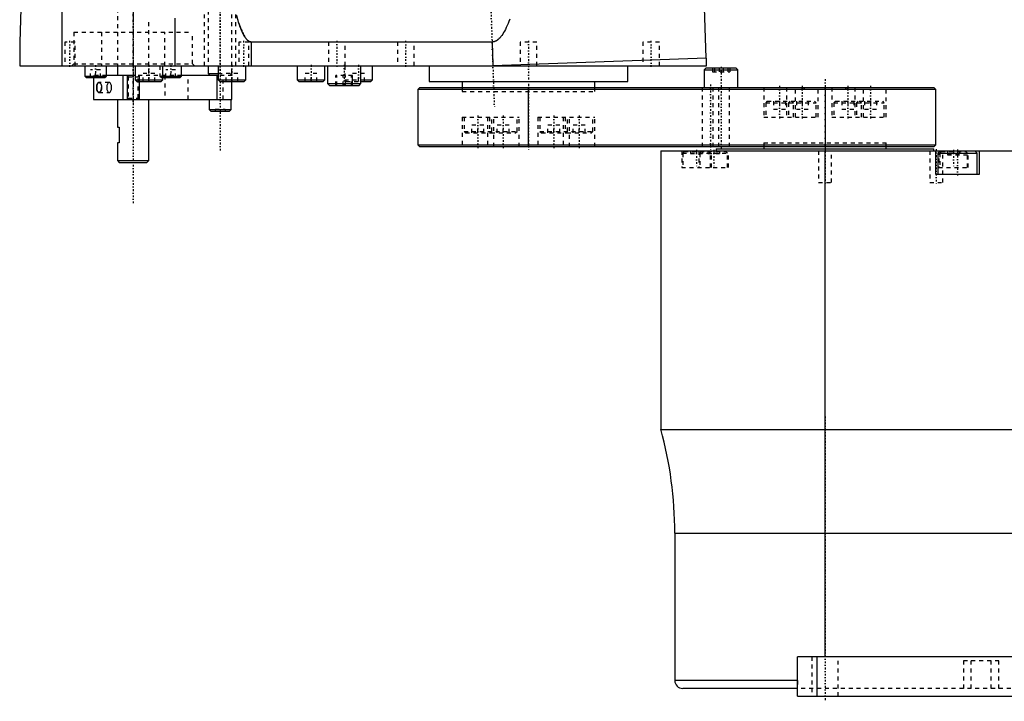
# Model space of a CAD drawing. Extents: x -204 to 209, y -3 to 513.
# Tile 1 of 3: x -204 to 45, y -3 to 169. Entities that reach past the tile are written whole.
import ezdxf

# ---------------------------------------------------------------- set-up
doc = ezdxf.new("R2010")
doc.units = 0
doc.linetypes.add('CENTER', pattern=[1.5, 0.45, -0.5, 0.05, -0.5])
doc.linetypes.add('DASHED', pattern=[2, 1, -1])
for name, color, linetype in [('AM_0', 7, 'CONTINUOUS'), ('AM_10', 7, 'CONTINUOUS'), ('AM_3', 7, 'DASHED'), ('AM_7', 7, 'CENTER')]:
    doc.layers.add(name, color=color, linetype=linetype)

msp = doc.modelspace()

# ---------------------------------------------------------------- linework, layer by layer
at = {"layer": 'AM_0', "color": 7, "linetype": 'CONTINUOUS'}
for p, q in [((-196.9, 358.3), (-203.7, 163.5)), ((-192.98, 157.5), (-192.98, 358.3)), ((-30.03, 159.38), (-36.28, 338.3)), ((-164.38, 157.5), (-164.38, 169.5)), ((-203.7, 163.5), (-203.7, 157.5)), ((-145.1, 157.5), (-145.1, 163.5)), ((-84.21, 163.5), (-145.1, 163.5)), ((-84.21, 163.5), (-84, 157.5)), ((-203.7, 157.5), (-30, 157.5)), ((-187.25, 157.5), (-187.25, 154.9)), ((-181.75, 154.9), (-181.75, 157.5)), ((-179, 157.5), (-179, 155)), ((-174.5, 157.5), (-174.5, 153.9)), ((-167.5, 153.9), (-167.5, 157.5)), ((-162.75, 154.9), (-162.75, 157.5)), ((-156, 157.5), (-156, 155.5)), ((-153.5, 157.5), (-153.5, 153.9)), ((-146.5, 153.9), (-146.5, 157.5)), ((-133.5, 157.5), (-133.5, 153.9)), ((-126.5, 153.9), (-126.5, 157.5)), ((-125.87, 157.5), (-125.87, 153)), ((-117.37, 153), (-117.37, 157.5)), ((-114.5, 153.9), (-114.5, 157.5)), ((-100.1, 157.5), (-100.1, 153.5)), ((-30, 159.39), (-84, 157.5)), ((-49.9, 153.5), (-49.9, 157.5)), ((-30.03, 157), (-30.53, 156.5)), ((-30.03, 157), (-22.53, 157)), ((-30, 157.5), (-30, 159.39)), ((-22.03, 156.5), (-22.53, 157)), ((-187.25, 154.9), (-186.85, 154.5)), ((-187.25, 154.9), (-181.75, 154.9)), ((-186.85, 154.5), (-182.15, 154.5)), ((-185, 154.5), (-185, 149)), ((-182.15, 154.5), (-181.75, 154.9)), ((-174.5, 155), (-181.76, 155)), ((-177.53, 149), (-177.53, 155)), ((-167.5, 154.9), (-162.75, 154.9)), ((-167.5, 154.5), (-163.15, 154.5)), ((-163.15, 154.5), (-162.75, 154.9)), ((-153.5, 155), (-162.75, 155)), ((-156, 155.5), (-155.5, 155)), ((-156, 155.5), (-153.5, 155.5)), ((-153.76, 149), (-153.76, 155)), ((-30.53, 156.5), (-30.53, 152)), ((-30.53, 156.5), (-22.03, 156.5)), ((-22.03, 152), (-22.03, 156.5)), ((-174.5, 153.9), (-174.1, 153.5)), ((-174.5, 153.9), (-167.5, 153.9)), ((-174.1, 153.5), (-167.9, 153.5)), ((-167.9, 153.5), (-167.5, 153.9)), ((-153.5, 153.9), (-153.1, 153.5)), ((-153.5, 153.9), (-146.5, 153.9)), ((-153.1, 153.5), (-146.9, 153.5)), ((-150, 149), (-150, 153.5)), ((-146.9, 153.5), (-146.5, 153.9)), ((-133.5, 153.9), (-133.1, 153.5)), ((-133.5, 153.9), (-126.5, 153.9)), ((-133.1, 153.5), (-126.9, 153.5)), ((-126.9, 153.5), (-126.5, 153.9)), ((-125.87, 153), (-125.37, 152.5)), ((-125.87, 153), (-117.37, 153)), ((-125.37, 152.5), (-117.87, 152.5)), ((-117.87, 152.5), (-117.37, 153)), ((-117.37, 153.9), (-114.5, 153.9)), ((-117.37, 153.5), (-114.9, 153.5)), ((-114.9, 153.5), (-114.5, 153.9)), ((-102.5, 152), (-103, 151.5)), ((-102.5, 152), (27.5, 152)), ((-100.1, 153.5), (-49.9, 153.5)), ((-91.75, 153.5), (-91.75, 152)), ((-75, 137), (-75, 152)), ((-58.25, 152), (-58.25, 153.5)), ((0, 152), (0, 137)), ((28, 151.5), (27.5, 152)), ((-103, 151.5), (-103, 137.5)), ((28, 151.5), (-103, 151.5)), ((28, 137.5), (28, 151.5)), ((-185, 149), (-150, 149)), ((-179, 149), (-179, 142)), ((-171, 133.5), (-171, 149)), ((-155.75, 149), (-155.75, 146.4)), ((-150.25, 146.4), (-150.25, 149)), ((-155.75, 146.4), (-155.35, 146)), ((-155.75, 146.4), (-150.25, 146.4)), ((-155.35, 146), (-150.65, 146)), ((-150.65, 146), (-150.25, 146.4)), ((-179, 142), (-178.5, 142)), ((-178.5, 142), (-178.5, 138)), ((-179, 138), (-179, 133.5)), ((-178.5, 138), (-179, 138)), ((-103, 137.5), (-102.5, 137)), ((-103, 137.5), (28, 137.5)), ((27.5, 137), (-102.5, 137)), ((-15.5, 137), (-15.5, 136.5)), ((15.5, 136.5), (15.5, 137)), ((27.5, 137), (28, 137.5)), ((-41.5, 136), (-41.5, 65.52)), ((-41.5, 136), (175, 136)), ((-27.5, 136.5), (-27.5, 136)), ((-27.5, 136.5), (27.5, 136.5)), ((0, 8), (0, 136)), ((27.5, 136), (27.5, 136.5)), ((28, 130), (28, 136)), ((29.1, 136), (28.5, 135.4)), ((28.5, 135.4), (28.5, 130)), ((28.5, 135.4), (38.5, 135.4)), ((38.5, 135.4), (37.9, 136)), ((38.5, 130), (38.5, 135.4)), ((39, 136), (39, 130)), ((-179, 133.5), (-178.5, 133)), ((-179, 133.5), (-171, 133.5)), ((-178.5, 133), (-171.5, 133)), ((-171.5, 133), (-171, 133.5)), ((39, 130), (28, 130)), ((-41.5, 65.52), (126.95, 65.52)), ((-38, 39.3), (-38, 2)), ((-38, 39.3), (126.95, 39.3)), ((-7, -2), (-7, 8)), ((157.3, 8), (-7, 8)), ((-2, -2), (-2, 8)), ((-7, 2), (-38, 2)), ((-7, 0), (-36, 0)), ((-7, -2), (131, -2))]:
    msp.add_line(p, q, dxfattribs=at)
for points in [[(-145.1, 163.5, 0), (-145.11, 163.5, 0), (-145.13, 163.5, 0), (-145.15, 163.5, 0), (-145.16, 163.5, 0), (-145.17, 163.5, 0), (-145.19, 163.5, 0), (-145.2, 163.51, 0), (-145.22, 163.51, 0), (-145.24, 163.51, 0), (-145.26, 163.51, 0), (-145.27, 163.51, 0), (-145.28, 163.52, 0), (-145.3, 163.52, 0), (-145.32, 163.52, 0), (-145.34, 163.53, 0), (-145.36, 163.53, 0), (-145.38, 163.54, 0), (-145.39, 163.54, 0), (-145.4, 163.54, 0), (-145.41, 163.55, 0), (-145.43, 163.55, 0), (-145.44, 163.56, 0), (-145.45, 163.56, 0), (-145.47, 163.57, 0), (-145.49, 163.57, 0), (-145.5, 163.58, 0), (-145.51, 163.58, 0), (-145.53, 163.59, 0), (-145.55, 163.6, 0), (-145.57, 163.6, 0), (-145.59, 163.61, 0), (-145.6, 163.62, 0), (-145.61, 163.63, 0), (-145.62, 163.63, 0), (-145.64, 163.64, 0), (-145.66, 163.65, 0), (-145.68, 163.66, 0), (-145.7, 163.67, 0), (-145.72, 163.68, 0), (-145.73, 163.69, 0), (-145.74, 163.69, 0), (-145.76, 163.71, 0), (-145.78, 163.72, 0), (-145.8, 163.73, 0), (-145.81, 163.74, 0), (-145.83, 163.76, 0), (-145.84, 163.76, 0), (-145.85, 163.77, 0), (-145.87, 163.78, 0), (-145.89, 163.8, 0), (-145.96, 163.85, 0), (-146.07, 163.95, 0), (-146.13, 164.01, 0), (-146.19, 164.06, 0), (-146.3, 164.19, 0), (-146.41, 164.32, 0), (-146.53, 164.47, 0), (-146.64, 164.64, 0), (-146.76, 164.81, 0), (-146.81, 164.9, 0), (-146.87, 165, 0), (-146.98, 165.2, 0), (-147.1, 165.41, 0), (-147.16, 165.52, 0), (-147.21, 165.63, 0), (-147.33, 165.87, 0), (-147.44, 166.12, 0), (-147.5, 166.25, 0), (-147.55, 166.38, 0), (-147.67, 166.66, 0), (-147.78, 166.94, 0), (-147.9, 167.24, 0), (-148.01, 167.55, 0), (-148.12, 167.88, 0), (-148.18, 168.04, 0), (-148.24, 168.21, 0), (-148.35, 168.56, 0), (-148.47, 168.92, 0), (-148.86, 170.28, 0)], [(-79.73, 169.31, 0), (-79.95, 168.73, 0), (-80.06, 168.45, 0), (-80.17, 168.18, 0), (-80.4, 167.66, 0), (-80.62, 167.17, 0), (-80.73, 166.94, 0), (-80.84, 166.71, 0), (-81.07, 166.28, 0), (-81.29, 165.89, 0), (-81.52, 165.52, 0), (-81.75, 165.18, 0), (-81.98, 164.88, 0), (-82.09, 164.74, 0), (-82.21, 164.6, 0), (-82.44, 164.36, 0), (-82.57, 164.23, 0), (-82.61, 164.2, 0), (-82.65, 164.16, 0), (-82.67, 164.15, 0), (-82.69, 164.13, 0), (-82.73, 164.1, 0), (-82.77, 164.07, 0), (-82.81, 164.03, 0), (-82.85, 164.01, 0), (-82.89, 163.98, 0), (-82.9, 163.96, 0), (-82.92, 163.95, 0), (-82.96, 163.92, 0), (-83, 163.89, 0), (-83.04, 163.87, 0), (-83.08, 163.84, 0), (-83.12, 163.82, 0), (-83.14, 163.81, 0), (-83.16, 163.8, 0), (-83.2, 163.78, 0), (-83.24, 163.75, 0), (-83.28, 163.73, 0), (-83.32, 163.71, 0), (-83.36, 163.7, 0), (-83.38, 163.69, 0), (-83.4, 163.68, 0), (-83.43, 163.66, 0), (-83.47, 163.65, 0), (-83.49, 163.64, 0), (-83.51, 163.63, 0), (-83.55, 163.62, 0), (-83.59, 163.6, 0), (-83.61, 163.6, 0), (-83.63, 163.59, 0), (-83.67, 163.58, 0), (-83.71, 163.57, 0), (-83.75, 163.56, 0), (-83.79, 163.55, 0), (-83.83, 163.54, 0), (-83.85, 163.53, 0), (-83.87, 163.53, 0), (-83.91, 163.52, 0), (-83.95, 163.52, 0), (-83.99, 163.51, 0), (-84.03, 163.51, 0), (-84.07, 163.51, 0), (-84.09, 163.5, 0), (-84.11, 163.5, 0), (-84.15, 163.5, 0), (-84.19, 163.5, 0), (-84.21, 163.5, 0)], [(-183.66, 150.75, 0), (-183.67, 150.75, 0), (-183.69, 150.75, 0), (-183.7, 150.75, 0), (-183.71, 150.75, 0), (-183.72, 150.76, 0), (-183.74, 150.76, 0), (-183.76, 150.77, 0), (-183.77, 150.77, 0), (-183.79, 150.78, 0), (-183.81, 150.79, 0), (-183.82, 150.79, 0), (-183.82, 150.8, 0), (-183.84, 150.81, 0), (-183.86, 150.82, 0), (-183.87, 150.83, 0), (-183.89, 150.85, 0), (-183.91, 150.86, 0), (-183.91, 150.87, 0), (-183.92, 150.88, 0), (-183.94, 150.89, 0), (-183.95, 150.91, 0), (-183.96, 150.92, 0), (-183.96, 150.93, 0), (-183.98, 150.95, 0), (-183.99, 150.97, 0), (-184, 150.98, 0), (-184, 150.99, 0), (-184.02, 151.01, 0), (-184.03, 151.03, 0), (-184.04, 151.06, 0), (-184.05, 151.08, 0), (-184.06, 151.1, 0), (-184.07, 151.12, 0), (-184.07, 151.13, 0), (-184.08, 151.15, 0), (-184.09, 151.18, 0), (-184.1, 151.21, 0), (-184.11, 151.24, 0), (-184.12, 151.27, 0), (-184.13, 151.28, 0), (-184.13, 151.29, 0), (-184.14, 151.33, 0), (-184.15, 151.36, 0), (-184.15, 151.39, 0), (-184.16, 151.42, 0), (-184.17, 151.45, 0), (-184.17, 151.47, 0), (-184.17, 151.49, 0), (-184.18, 151.52, 0), (-184.19, 151.56, 0), (-184.19, 151.59, 0), (-184.19, 151.63, 0), (-184.2, 151.66, 0), (-184.2, 151.68, 0), (-184.2, 151.7, 0), (-184.21, 151.73, 0), (-184.21, 151.77, 0), (-184.21, 151.8, 0), (-184.21, 151.84, 0), (-184.21, 151.88, 0), (-184.22, 151.89, 0), (-184.22, 151.91, 0), (-184.22, 151.95, 0), (-184.22, 151.98, 0), (-184.22, 152, 0), (-184.22, 152.02, 0), (-184.22, 152.05, 0), (-184.22, 152.09, 0), (-184.22, 152.11, 0), (-184.21, 152.12, 0), (-184.21, 152.16, 0), (-184.21, 152.2, 0), (-184.21, 152.23, 0), (-184.21, 152.27, 0), (-184.2, 152.3, 0), (-184.2, 152.32, 0), (-184.2, 152.34, 0), (-184.19, 152.37, 0), (-184.19, 152.41, 0), (-184.19, 152.44, 0), (-184.18, 152.48, 0), (-184.17, 152.51, 0), (-184.17, 152.53, 0), (-184.17, 152.55, 0), (-184.16, 152.58, 0), (-184.15, 152.61, 0), (-184.15, 152.64, 0), (-184.14, 152.67, 0), (-184.13, 152.71, 0), (-184.13, 152.72, 0), (-184.12, 152.73, 0), (-184.11, 152.76, 0), (-184.1, 152.79, 0), (-184.09, 152.82, 0), (-184.08, 152.85, 0), (-184.07, 152.87, 0), (-184.07, 152.88, 0), (-184.06, 152.9, 0), (-184.05, 152.92, 0), (-184.04, 152.94, 0), (-184.03, 152.97, 0), (-184.02, 152.99, 0), (-184, 153.01, 0), (-184, 153.02, 0), (-183.99, 153.03, 0), (-183.98, 153.05, 0), (-183.96, 153.07, 0), (-183.96, 153.08, 0), (-183.95, 153.09, 0), (-183.94, 153.11, 0), (-183.92, 153.12, 0), (-183.91, 153.13, 0), (-183.91, 153.14, 0), (-183.89, 153.15, 0), (-183.87, 153.17, 0), (-183.86, 153.18, 0), (-183.84, 153.19, 0), (-183.82, 153.2, 0), (-183.82, 153.21, 0), (-183.81, 153.21, 0), (-183.79, 153.22, 0), (-183.77, 153.23, 0), (-183.76, 153.23, 0), (-183.74, 153.24, 0), (-183.72, 153.24, 0), (-183.71, 153.25, 0), (-183.7, 153.25, 0), (-183.69, 153.25, 0), (-183.67, 153.25, 0), (-183.66, 153.25, 0)], [(-183.66, 153.25, 0), (-183.66, 153.25, 0), (-183.65, 153.25, 0), (-183.64, 153.25, 0), (-183.63, 153.25, 0), (-183.63, 153.25, 0), (-183.62, 153.25, 0), (-183.61, 153.25, 0), (-183.6, 153.24, 0), (-183.59, 153.24, 0), (-183.58, 153.24, 0), (-183.58, 153.24, 0), (-183.57, 153.24, 0), (-183.57, 153.24, 0), (-183.56, 153.23, 0), (-183.55, 153.23, 0), (-183.54, 153.23, 0), (-183.53, 153.22, 0), (-183.52, 153.22, 0), (-183.52, 153.22, 0), (-183.51, 153.21, 0), (-183.5, 153.21, 0), (-183.5, 153.21, 0), (-183.49, 153.21, 0), (-183.48, 153.2, 0), (-183.47, 153.2, 0), (-183.47, 153.19, 0), (-183.46, 153.19, 0), (-183.45, 153.18, 0), (-183.44, 153.18, 0), (-183.43, 153.17, 0), (-183.42, 153.17, 0), (-183.42, 153.16, 0), (-183.41, 153.15, 0), (-183.41, 153.15, 0), (-183.4, 153.14, 0), (-183.39, 153.14, 0), (-183.38, 153.13, 0), (-183.37, 153.12, 0), (-183.36, 153.11, 0), (-183.36, 153.11, 0), (-183.35, 153.1, 0), (-183.34, 153.09, 0), (-183.33, 153.09, 0), (-183.32, 153.08, 0), (-183.32, 153.07, 0), (-183.31, 153.06, 0), (-183.3, 153.05, 0), (-183.3, 153.05, 0), (-183.29, 153.04, 0), (-183.28, 153.03, 0), (-183.27, 153.02, 0), (-183.27, 153.01, 0), (-183.26, 152.99, 0), (-183.25, 152.99, 0), (-183.25, 152.98, 0), (-183.24, 152.97, 0), (-183.23, 152.96, 0), (-183.23, 152.95, 0), (-183.22, 152.94, 0), (-183.21, 152.93, 0), (-183.21, 152.92, 0), (-183.2, 152.91, 0), (-183.2, 152.9, 0), (-183.19, 152.89, 0), (-183.18, 152.88, 0), (-183.18, 152.88, 0), (-183.17, 152.87, 0), (-183.17, 152.85, 0), (-183.16, 152.85, 0), (-183.16, 152.84, 0), (-183.15, 152.83, 0), (-183.15, 152.81, 0), (-183.14, 152.8, 0), (-183.13, 152.79, 0), (-183.13, 152.77, 0), (-183.12, 152.76, 0), (-183.12, 152.76, 0), (-183.11, 152.74, 0), (-183.11, 152.73, 0), (-183.1, 152.71, 0), (-183.09, 152.7, 0), (-183.09, 152.68, 0), (-183.09, 152.67, 0), (-183.08, 152.67, 0), (-183.08, 152.65, 0), (-183.07, 152.64, 0), (-183.07, 152.62, 0), (-183.06, 152.6, 0), (-183.06, 152.59, 0), (-183.05, 152.58, 0), (-183.05, 152.57, 0), (-183.05, 152.55, 0), (-183.04, 152.54, 0), (-183.04, 152.52, 0), (-183.03, 152.5, 0), (-183.03, 152.49, 0), (-183.02, 152.48, 0), (-183.02, 152.47, 0), (-183.02, 152.45, 0), (-183.01, 152.44, 0), (-183.01, 152.42, 0), (-183.01, 152.4, 0), (-183, 152.38, 0), (-183, 152.37, 0), (-183, 152.37, 0), (-183, 152.35, 0), (-182.99, 152.33, 0), (-182.99, 152.32, 0), (-182.99, 152.31, 0), (-182.99, 152.29, 0), (-182.99, 152.28, 0), (-182.98, 152.27, 0), (-182.98, 152.26, 0), (-182.98, 152.24, 0), (-182.98, 152.22, 0), (-182.98, 152.2, 0), (-182.98, 152.19, 0), (-182.97, 152.17, 0), (-182.97, 152.16, 0), (-182.97, 152.15, 0), (-182.97, 152.13, 0), (-182.97, 152.11, 0), (-182.97, 152.1, 0), (-182.97, 152.08, 0), (-182.97, 152.06, 0), (-182.97, 152.05, 0), (-182.97, 152.04, 0), (-182.97, 152.03, 0), (-182.97, 152.01, 0), (-182.97, 152, 0)], [(-182.97, 152, 0), (-182.97, 151.99, 0), (-182.97, 151.97, 0), (-182.97, 151.96, 0), (-182.97, 151.95, 0), (-182.97, 151.94, 0), (-182.97, 151.92, 0), (-182.97, 151.9, 0), (-182.97, 151.89, 0), (-182.97, 151.87, 0), (-182.97, 151.85, 0), (-182.97, 151.84, 0), (-182.97, 151.83, 0), (-182.98, 151.81, 0), (-182.98, 151.8, 0), (-182.98, 151.78, 0), (-182.98, 151.76, 0), (-182.98, 151.74, 0), (-182.98, 151.73, 0), (-182.99, 151.72, 0), (-182.99, 151.71, 0), (-182.99, 151.69, 0), (-182.99, 151.68, 0), (-182.99, 151.67, 0), (-183, 151.65, 0), (-183, 151.63, 0), (-183, 151.63, 0), (-183, 151.62, 0), (-183.01, 151.6, 0), (-183.01, 151.58, 0), (-183.01, 151.56, 0), (-183.02, 151.55, 0), (-183.02, 151.53, 0), (-183.02, 151.52, 0), (-183.03, 151.51, 0), (-183.03, 151.5, 0), (-183.04, 151.48, 0), (-183.04, 151.46, 0), (-183.05, 151.45, 0), (-183.05, 151.43, 0), (-183.05, 151.42, 0), (-183.06, 151.41, 0), (-183.06, 151.4, 0), (-183.07, 151.38, 0), (-183.07, 151.36, 0), (-183.08, 151.35, 0), (-183.08, 151.33, 0), (-183.09, 151.33, 0), (-183.09, 151.32, 0), (-183.09, 151.3, 0), (-183.1, 151.29, 0), (-183.11, 151.27, 0), (-183.11, 151.26, 0), (-183.12, 151.24, 0), (-183.12, 151.24, 0), (-183.13, 151.23, 0), (-183.13, 151.21, 0), (-183.14, 151.2, 0), (-183.15, 151.19, 0), (-183.15, 151.17, 0), (-183.16, 151.16, 0), (-183.16, 151.15, 0), (-183.17, 151.15, 0), (-183.17, 151.13, 0), (-183.18, 151.12, 0), (-183.18, 151.12, 0), (-183.19, 151.11, 0), (-183.2, 151.1, 0), (-183.2, 151.09, 0), (-183.21, 151.08, 0), (-183.21, 151.07, 0), (-183.22, 151.06, 0), (-183.23, 151.05, 0), (-183.23, 151.04, 0), (-183.24, 151.03, 0), (-183.25, 151.02, 0), (-183.25, 151.01, 0), (-183.26, 151.01, 0), (-183.27, 150.99, 0), (-183.27, 150.98, 0), (-183.28, 150.97, 0), (-183.29, 150.96, 0), (-183.3, 150.95, 0), (-183.3, 150.95, 0), (-183.31, 150.94, 0), (-183.32, 150.93, 0), (-183.32, 150.92, 0), (-183.33, 150.91, 0), (-183.34, 150.91, 0), (-183.35, 150.9, 0), (-183.36, 150.89, 0), (-183.36, 150.89, 0), (-183.37, 150.88, 0), (-183.38, 150.87, 0), (-183.39, 150.86, 0), (-183.4, 150.86, 0), (-183.41, 150.85, 0), (-183.41, 150.85, 0), (-183.42, 150.84, 0), (-183.42, 150.83, 0), (-183.43, 150.83, 0), (-183.44, 150.82, 0), (-183.45, 150.82, 0), (-183.46, 150.81, 0), (-183.47, 150.81, 0), (-183.47, 150.8, 0), (-183.48, 150.8, 0), (-183.49, 150.79, 0), (-183.5, 150.79, 0), (-183.5, 150.79, 0), (-183.51, 150.79, 0), (-183.52, 150.78, 0), (-183.52, 150.78, 0), (-183.53, 150.78, 0), (-183.54, 150.77, 0), (-183.55, 150.77, 0), (-183.56, 150.77, 0), (-183.57, 150.76, 0), (-183.57, 150.76, 0), (-183.58, 150.76, 0), (-183.58, 150.76, 0), (-183.59, 150.76, 0), (-183.6, 150.76, 0), (-183.61, 150.75, 0), (-183.62, 150.75, 0), (-183.63, 150.75, 0), (-183.63, 150.75, 0), (-183.64, 150.75, 0), (-183.65, 150.75, 0), (-183.66, 150.75, 0), (-183.66, 150.75, 0)]]:
    msp.add_polyline3d(points, dxfattribs=at)
for centre, radius, start, end in [((-138, 39.3), 100, 0, 15.2036), ((-36, 2), 2, 180, 270)]:
    msp.add_arc(centre, radius, start, end, dxfattribs=at)
at = {"layer": 'AM_10', "color": 7, "linetype": 'CONTINUOUS'}
for p, q in [((-176.5, 155), (-176.5, 149)), ((-173.5, 155), (-173.5, 149))]:
    msp.add_line(p, q, dxfattribs=at)
at = {"layer": 'AM_3', "color": 6, "linetype": 'DASHED'}
for p, q in [((-179, 342), (-179, 157.5)), ((-156, 341.5), (-156, 157.5)), ((-150, 155.5), (-150, 341.5)), ((-157, 182.5), (-157, 157.5)), ((-149, 157.5), (-149, 182.5)), ((-171, 155.5), (-171, 169.5)), ((-190, 166), (-190, 158)), ((-190, 166), (-160, 166)), ((-183, 166), (-183, 157.5)), ((-167, 157.5), (-167, 166)), ((-160, 158), (-160, 166)), ((-192.3, 163.5), (-192.3, 157.5)), ((-189.7, 163.5), (-192.3, 163.5)), ((-189.7, 157.5), (-189.7, 163.5)), ((-148.3, 163.5), (-148.3, 157.5)), ((-145.7, 163.5), (-148.3, 163.5)), ((-145.7, 157.5), (-145.7, 163.5)), ((-125.57, 163.5), (-125.57, 157.5)), ((-121.37, 157.5), (-121.37, 163.5)), ((-108.1, 163.5), (-108.1, 157.5)), ((-103.9, 157.5), (-103.9, 163.5)), ((-77.1, 163.5), (-77.1, 157.5)), ((-72.9, 163.5), (-77.1, 163.5)), ((-72.9, 157.5), (-72.9, 163.5)), ((-46.1, 163.5), (-46.1, 157.5)), ((-41.9, 163.5), (-46.1, 163.5)), ((-41.9, 157.5), (-41.9, 163.5)), ((-190, 158), (-190.5, 157.5)), ((-190, 158), (-160, 158)), ((-168.25, 157.5), (-168.25, 154.9)), ((-159.5, 157.5), (-160, 158)), ((-121.5, 157.5), (-121.5, 153.9)), ((-28.49, 157), (-28.49, 156)), ((-27.97, 157), (-27.97, 156)), ((-26.8, 157), (-26.8, 156)), ((-25.76, 157), (-25.76, 156)), ((-24.59, 157), (-24.59, 156)), ((-24.07, 157), (-24.07, 156)), ((-187.25, 154.9), (-185.88, 154.9)), ((-185.75, 154.5), (-185.75, 156.5)), ((-183.25, 156.5), (-185.75, 156.5)), ((-185, 155), (-185, 154.5)), ((-181.76, 155), (-185, 155)), ((-184.5, 154.5), (-184.5, 156.5)), ((-183.25, 154.5), (-183.25, 156.5)), ((-176.5, 155), (-176.23, 154.73)), ((-176.23, 154.73), (-176.23, 149.27)), ((-176.23, 154.73), (-173.77, 154.73)), ((-162.75, 155), (-174.5, 155)), ((-173.77, 154.73), (-173.5, 155)), ((-173.77, 149.27), (-173.77, 154.73)), ((-172.5, 153.5), (-172.5, 155.5)), ((-169.5, 155.5), (-172.5, 155.5)), ((-171, 153.5), (-171, 155.5)), ((-169.5, 153.5), (-169.5, 155.5)), ((-168.25, 154.9), (-167.85, 154.5)), ((-168.25, 154.9), (-167.5, 154.9)), ((-167.85, 154.5), (-167.5, 154.5)), ((-167, 155), (-167, 149)), ((-166.75, 154.5), (-166.75, 156.5)), ((-164.25, 156.5), (-166.75, 156.5)), ((-165.5, 154.5), (-165.5, 156.5)), ((-164.25, 154.5), (-164.25, 156.5)), ((-161.07, 149), (-161.07, 155)), ((-153.5, 155.5), (-151.5, 155.5)), ((-150, 155), (-153.5, 155)), ((-152.22, 149), (-152.22, 155)), ((-151.5, 153.5), (-151.5, 155.5)), ((-148.5, 155.5), (-151.5, 155.5)), ((-150.5, 155), (-150, 155.5)), ((-150, 153.5), (-150, 155.5)), ((-148.5, 153.5), (-148.5, 155.5)), ((-131.5, 153.5), (-131.5, 155.5)), ((-128.5, 155.5), (-131.5, 155.5)), ((-130, 153.5), (-130, 155.5)), ((-128.5, 153.5), (-128.5, 155.5)), ((-119.49, 155), (-123.74, 155)), ((-123.74, 152.5), (-123.74, 155)), ((-123.46, 152.5), (-123.46, 155)), ((-121.9, 152.5), (-121.9, 155)), ((-121.33, 152.5), (-121.33, 155)), ((-119.77, 152.5), (-119.77, 155)), ((-119.5, 153.5), (-119.5, 155.5)), ((-116.5, 155.5), (-119.5, 155.5)), ((-119.49, 152.5), (-119.49, 155)), ((-118, 153.5), (-118, 155.5)), ((-116.5, 153.5), (-116.5, 155.5)), ((-28.49, 156), (-24.07, 156)), ((-181.06, 153.25), (-183.66, 153.25)), ((-121.5, 153.9), (-121.1, 153.5)), ((-121.5, 153.9), (-117.37, 153.9)), ((-121.1, 153.5), (-117.37, 153.5)), ((-91.75, 152), (-91.75, 151)), ((-58.25, 151), (-58.25, 152)), ((-31.07, 152), (-31.07, 137)), ((-28.38, 152), (-28.38, 137)), ((-26.87, 137), (-26.87, 152)), ((-24.18, 137), (-24.18, 152)), ((-15.5, 152), (-15.5, 144.5)), ((-9.75, 152), (-9.75, 144.5)), ((-7.5, 144.5), (-7.5, 152)), ((-6, 152), (-5.5, 151.5)), ((-5, 152), (-5.5, 151.5)), ((-1.75, 144.5), (-1.75, 152)), ((1.75, 152), (1.75, 144.5)), ((5.5, 151.5), (5, 152)), ((5.5, 151.5), (6, 152)), ((7.5, 152), (7.5, 144.5)), ((9.75, 144.5), (9.75, 152)), ((15.5, 144.5), (15.5, 152)), ((-183.66, 150.75), (-181.06, 150.75)), ((-91.75, 151), (-58.25, 151)), ((-91.75, 151), (-58.25, 151)), ((-176.23, 149.27), (-176.5, 149)), ((-176.23, 149.27), (-173.77, 149.27)), ((-173.5, 149), (-173.77, 149.27)), ((-14.6, 148.5), (-15, 148.1)), ((-15, 148.1), (-15, 144.5)), ((-15, 148.1), (-2.25, 148.1)), ((-14.6, 148.5), (-2.65, 148.5)), ((-13, 148.5), (-13, 146.5)), ((-11.5, 148.5), (-11.5, 146.5)), ((-10, 148.5), (-10, 146.5)), ((-8.85, 148.5), (-9.25, 148.1)), ((-9.25, 148.1), (-9.25, 144.5)), ((-8, 148.1), (-8.4, 148.5)), ((-8, 144.5), (-8, 148.1)), ((-7.25, 148.5), (-7.25, 146.5)), ((-5.75, 148.5), (-5.75, 146.5)), ((-4.25, 148.5), (-4.25, 146.5)), ((-2.25, 148.1), (-2.65, 148.5)), ((-2.25, 144.5), (-2.25, 148.1)), ((2.65, 148.5), (2.25, 148.1)), ((2.25, 148.1), (2.25, 144.5)), ((2.25, 148.1), (15, 148.1)), ((2.65, 148.5), (14.6, 148.5)), ((4.25, 148.5), (4.25, 146.5)), ((5.75, 148.5), (5.75, 146.5)), ((7.25, 148.5), (7.25, 146.5)), ((8.4, 148.5), (8, 148.1)), ((8, 148.1), (8, 144.5)), ((9.25, 148.1), (8.85, 148.5)), ((9.25, 144.5), (9.25, 148.1)), ((10, 148.5), (10, 146.5)), ((11.5, 148.5), (11.5, 146.5)), ((13, 148.5), (13, 146.5)), ((15, 148.1), (14.6, 148.5)), ((15, 144.5), (15, 148.1)), ((-154.25, 146.5), (-151.75, 146.5)), ((-154.25, 146.5), (-154.25, 146)), ((-153, 146.5), (-153, 146)), ((-151.75, 146.5), (-151.75, 146)), ((-91.8, 144.5), (-91.8, 137)), ((-91.8, 144.5), (-77.4, 144.5)), ((-91.3, 144.5), (-91.3, 140.9)), ((-85.4, 144.5), (-85.4, 137)), ((-84.9, 144.5), (-84.9, 140.9)), ((-84.3, 140.9), (-84.3, 144.5)), ((-83.8, 137), (-83.8, 144.5)), ((-77.9, 140.9), (-77.9, 144.5)), ((-77.4, 137), (-77.4, 144.5)), ((-72.6, 144.5), (-72.6, 137)), ((-72.6, 144.5), (-58.2, 144.5)), ((-72.1, 144.5), (-72.1, 140.9)), ((-66.2, 144.5), (-66.2, 137)), ((-65.7, 144.5), (-65.7, 140.9)), ((-65.1, 140.9), (-65.1, 144.5)), ((-64.6, 137), (-64.6, 144.5)), ((-58.7, 140.9), (-58.7, 144.5)), ((-58.2, 137), (-58.2, 144.5)), ((-15.5, 144.5), (-1.75, 144.5)), ((-13, 146.5), (-10, 146.5)), ((-7.25, 146.5), (-4.25, 146.5)), ((1.75, 144.5), (15.5, 144.5)), ((4.25, 146.5), (7.25, 146.5)), ((10, 146.5), (13, 146.5)), ((-86.3, 142.5), (-89.3, 142.5)), ((-89.3, 140.5), (-89.3, 142.5)), ((-87.8, 140.5), (-87.8, 142.5)), ((-86.3, 140.5), (-86.3, 142.5)), ((-79.9, 142.5), (-82.9, 142.5)), ((-82.9, 140.5), (-82.9, 142.5)), ((-81.4, 140.5), (-81.4, 142.5)), ((-79.9, 140.5), (-79.9, 142.5)), ((-67.1, 142.5), (-70.1, 142.5)), ((-70.1, 140.5), (-70.1, 142.5)), ((-68.6, 140.5), (-68.6, 142.5)), ((-67.1, 140.5), (-67.1, 142.5)), ((-60.7, 142.5), (-63.7, 142.5)), ((-63.7, 140.5), (-63.7, 142.5)), ((-62.2, 140.5), (-62.2, 142.5)), ((-60.7, 140.5), (-60.7, 142.5)), ((-91.3, 140.9), (-90.9, 140.5)), ((-91.3, 140.9), (-77.9, 140.9)), ((-90.9, 140.5), (-84.7, 140.5)), ((-84.9, 140.9), (-84.5, 140.5)), ((-84.7, 140.5), (-84.3, 140.9)), ((-84.5, 140.5), (-78.3, 140.5)), ((-78.3, 140.5), (-77.9, 140.9)), ((-72.1, 140.9), (-71.7, 140.5)), ((-72.1, 140.9), (-58.7, 140.9)), ((-71.7, 140.5), (-65.5, 140.5)), ((-65.7, 140.9), (-65.3, 140.5)), ((-65.5, 140.5), (-65.1, 140.9)), ((-65.3, 140.5), (-59.1, 140.5)), ((-59.1, 140.5), (-58.7, 140.9)), ((-15.5, 138), (15.5, 138)), ((-15.5, 138), (-15.5, 137)), ((-15.5, 138), (15.5, 138)), ((15.5, 137), (15.5, 138)), ((-36.25, 136), (-36.25, 131.8)), ((-35.6, 135.8), (-36, 135.4)), ((-36, 135.4), (-36, 131.8)), ((-36, 135.4), (-24.65, 135.4)), ((-35.6, 135.8), (-25.05, 135.8)), ((-34, 135.8), (-34, 135.3)), ((-34, 135.3), (-31, 135.3)), ((-32.5, 135.8), (-32.5, 135.3)), ((-31.9, 136), (-31.9, 131.8)), ((-31.25, 135.8), (-31.65, 135.4)), ((-31.65, 135.4), (-31.65, 131.8)), ((-31, 135.8), (-31, 135.3)), ((-29.65, 135.8), (-29.65, 135.3)), ((-29.65, 135.3), (-26.65, 135.3)), ((-29, 135.4), (-29.4, 135.8)), ((-29, 131.8), (-29, 135.4)), ((-28.75, 131.8), (-28.75, 136)), ((-28.15, 135.8), (-28.15, 135.3)), ((-26.65, 135.8), (-26.65, 135.3)), ((-24.65, 135.4), (-25.05, 135.8)), ((-24.65, 131.8), (-24.65, 135.4)), ((-24.4, 131.8), (-24.4, 136)), ((-1.65, 136), (-1.65, 128)), ((1.65, 128), (1.65, 136)), ((26.5, 136), (26.5, 128)), ((28.75, 136), (28.75, 131.8)), ((29.4, 135.8), (29, 135.4)), ((29, 135.4), (29, 131.8)), ((29.4, 135.8), (35.6, 135.8)), ((29.8, 128), (29.8, 136)), ((31, 136), (31, 135)), ((31, 135.3), (34, 135.3)), ((31, 135), (36, 135)), ((32.5, 135.8), (32.5, 135.3)), ((33.5, 136), (33.5, 135)), ((34, 135.8), (34, 135.3)), ((36, 135.4), (35.6, 135.8)), ((36, 131.8), (36, 136)), ((36.25, 131.8), (36.25, 136)), ((-36.25, 131.8), (-24.4, 131.8)), ((28.75, 131.8), (36.25, 131.8)), ((-1.65, 128), (1.65, 128)), ((26.5, 128), (29.8, 128)), ((-3.3, 8), (-3.3, -2)), ((3.3, -2), (3.3, 8)), ((35, 7), (35, 0)), ((44, 7), (35, 7)), ((37, 0), (37, 7)), ((42, 0), (42, 7)), ((44, 0), (44, 7)), ((-7, 2), (-7, 0)), ((131, 0), (-7, 0))]:
    msp.add_line(p, q, dxfattribs=at)
msp.add_lwpolyline([(-181.06, 153.25), (-181.18, 153.23), (-181.3, 153.15), (-181.41, 153.04), (-181.5, 152.88), (-181.58, 152.69), (-181.64, 152.48), (-181.68, 152.24), (-181.69, 152), (-181.68, 151.76), (-181.64, 151.52), (-181.58, 151.31), (-181.5, 151.12), (-181.41, 150.96), (-181.3, 150.85), (-181.18, 150.77), (-181.06, 150.75), (-180.94, 150.77), (-180.82, 150.85), (-180.71, 150.96), (-180.62, 151.12), (-180.54, 151.31), (-180.48, 151.52), (-180.45, 151.76), (-180.44, 152), (-180.45, 152.24), (-180.48, 152.48), (-180.54, 152.69), (-180.62, 152.88), (-180.71, 153.04), (-180.82, 153.15), (-180.94, 153.23)], close=True, dxfattribs=at)
for points in [[(-148.86, 170.28, 0), (-148.18, 168.04, 0), (-147.78, 166.94, 0), (-147.67, 166.66, 0), (-147.55, 166.38, 0), (-147.5, 166.25, 0), (-147.44, 166.12, 0), (-147.33, 165.87, 0), (-147.21, 165.63, 0), (-147.16, 165.52, 0), (-147.1, 165.41, 0), (-146.98, 165.2, 0), (-146.87, 165, 0), (-146.81, 164.9, 0), (-146.76, 164.81, 0), (-146.64, 164.64, 0), (-146.53, 164.47, 0), (-146.41, 164.32, 0), (-146.3, 164.19, 0), (-146.19, 164.06, 0), (-146.13, 164.01, 0), (-146.07, 163.95, 0), (-145.96, 163.85, 0), (-145.89, 163.8, 0), (-145.87, 163.78, 0), (-145.85, 163.77, 0), (-145.84, 163.76, 0), (-145.83, 163.76, 0), (-145.81, 163.74, 0), (-145.8, 163.73, 0), (-145.78, 163.72, 0), (-145.76, 163.71, 0), (-145.74, 163.69, 0), (-145.73, 163.69, 0), (-145.72, 163.68, 0), (-145.7, 163.67, 0), (-145.68, 163.66, 0), (-145.66, 163.65, 0), (-145.64, 163.64, 0), (-145.62, 163.63, 0), (-145.61, 163.63, 0), (-145.6, 163.62, 0), (-145.59, 163.61, 0), (-145.57, 163.6, 0), (-145.55, 163.6, 0), (-145.53, 163.59, 0), (-145.51, 163.58, 0), (-145.5, 163.58, 0), (-145.49, 163.57, 0), (-145.47, 163.57, 0), (-145.45, 163.56, 0), (-145.44, 163.56, 0), (-145.43, 163.55, 0), (-145.41, 163.55, 0), (-145.4, 163.54, 0), (-145.39, 163.54, 0), (-145.38, 163.54, 0), (-145.36, 163.53, 0), (-145.34, 163.53, 0), (-145.32, 163.52, 0), (-145.3, 163.52, 0), (-145.28, 163.52, 0), (-145.27, 163.51, 0), (-145.26, 163.51, 0), (-145.24, 163.51, 0), (-145.22, 163.51, 0), (-145.2, 163.51, 0), (-145.19, 163.5, 0), (-145.17, 163.5, 0), (-145.16, 163.5, 0), (-145.15, 163.5, 0), (-145.13, 163.5, 0), (-145.11, 163.5, 0), (-145.1, 163.5, 0)], [(-183.66, 153.25, 0), (-183.66, 153.25, 0), (-183.67, 153.25, 0), (-183.68, 153.25, 0), (-183.69, 153.25, 0), (-183.69, 153.25, 0), (-183.7, 153.25, 0), (-183.71, 153.25, 0), (-183.72, 153.24, 0), (-183.73, 153.24, 0), (-183.73, 153.24, 0), (-183.74, 153.24, 0), (-183.74, 153.24, 0), (-183.75, 153.24, 0), (-183.76, 153.23, 0), (-183.77, 153.23, 0), (-183.78, 153.23, 0), (-183.79, 153.22, 0), (-183.79, 153.22, 0), (-183.8, 153.22, 0), (-183.8, 153.21, 0), (-183.81, 153.21, 0), (-183.82, 153.21, 0), (-183.82, 153.21, 0), (-183.83, 153.2, 0), (-183.84, 153.2, 0), (-183.84, 153.19, 0), (-183.85, 153.19, 0), (-183.85, 153.18, 0), (-183.86, 153.18, 0), (-183.87, 153.17, 0), (-183.88, 153.17, 0), (-183.89, 153.16, 0), (-183.89, 153.15, 0), (-183.89, 153.15, 0), (-183.9, 153.14, 0), (-183.91, 153.14, 0), (-183.92, 153.13, 0), (-183.92, 153.12, 0), (-183.93, 153.11, 0), (-183.94, 153.11, 0), (-183.94, 153.1, 0), (-183.95, 153.09, 0), (-183.95, 153.09, 0), (-183.96, 153.08, 0), (-183.97, 153.07, 0), (-183.97, 153.06, 0), (-183.98, 153.05, 0), (-183.98, 153.05, 0), (-183.99, 153.04, 0), (-183.99, 153.03, 0), (-184, 153.02, 0), (-184.01, 153.01, 0), (-184.01, 152.99, 0), (-184.02, 152.99, 0), (-184.02, 152.98, 0), (-184.03, 152.97, 0), (-184.03, 152.96, 0), (-184.04, 152.95, 0), (-184.04, 152.94, 0), (-184.05, 152.93, 0), (-184.05, 152.92, 0), (-184.05, 152.91, 0), (-184.06, 152.9, 0), (-184.07, 152.89, 0), (-184.07, 152.88, 0), (-184.07, 152.88, 0), (-184.08, 152.87, 0), (-184.08, 152.85, 0), (-184.08, 152.85, 0), (-184.09, 152.84, 0), (-184.09, 152.83, 0), (-184.1, 152.81, 0), (-184.1, 152.8, 0), (-184.11, 152.79, 0), (-184.11, 152.77, 0), (-184.11, 152.76, 0), (-184.11, 152.76, 0), (-184.12, 152.74, 0), (-184.12, 152.73, 0), (-184.13, 152.71, 0), (-184.13, 152.7, 0), (-184.14, 152.68, 0), (-184.14, 152.67, 0), (-184.14, 152.67, 0), (-184.14, 152.65, 0), (-184.15, 152.64, 0), (-184.15, 152.62, 0), (-184.16, 152.6, 0), (-184.16, 152.59, 0), (-184.16, 152.58, 0), (-184.16, 152.57, 0), (-184.17, 152.55, 0), (-184.17, 152.54, 0), (-184.17, 152.52, 0), (-184.18, 152.5, 0), (-184.18, 152.49, 0), (-184.18, 152.48, 0), (-184.18, 152.47, 0), (-184.18, 152.45, 0), (-184.19, 152.44, 0), (-184.19, 152.42, 0), (-184.19, 152.4, 0), (-184.19, 152.38, 0), (-184.19, 152.37, 0), (-184.2, 152.37, 0), (-184.2, 152.35, 0), (-184.2, 152.33, 0), (-184.2, 152.32, 0), (-184.2, 152.31, 0), (-184.2, 152.29, 0), (-184.21, 152.28, 0), (-184.21, 152.27, 0), (-184.21, 152.26, 0), (-184.21, 152.24, 0), (-184.21, 152.22, 0), (-184.21, 152.2, 0), (-184.21, 152.19, 0), (-184.21, 152.17, 0), (-184.21, 152.16, 0), (-184.21, 152.15, 0), (-184.21, 152.13, 0), (-184.22, 152.11, 0), (-184.22, 152.1, 0), (-184.22, 152.08, 0), (-184.22, 152.06, 0), (-184.22, 152.05, 0), (-184.22, 152.04, 0), (-184.22, 152.03, 0), (-184.22, 152.01, 0), (-184.22, 152, 0)], [(-184.22, 152, 0), (-184.22, 151.99, 0), (-184.22, 151.97, 0), (-184.22, 151.96, 0), (-184.22, 151.95, 0), (-184.22, 151.94, 0), (-184.22, 151.92, 0), (-184.22, 151.9, 0), (-184.22, 151.89, 0), (-184.21, 151.87, 0), (-184.21, 151.85, 0), (-184.21, 151.84, 0), (-184.21, 151.83, 0), (-184.21, 151.81, 0), (-184.21, 151.8, 0), (-184.21, 151.78, 0), (-184.21, 151.76, 0), (-184.21, 151.74, 0), (-184.21, 151.73, 0), (-184.21, 151.72, 0), (-184.2, 151.71, 0), (-184.2, 151.69, 0), (-184.2, 151.68, 0), (-184.2, 151.67, 0), (-184.2, 151.65, 0), (-184.2, 151.63, 0), (-184.19, 151.63, 0), (-184.19, 151.62, 0), (-184.19, 151.6, 0), (-184.19, 151.58, 0), (-184.19, 151.56, 0), (-184.18, 151.55, 0), (-184.18, 151.53, 0), (-184.18, 151.52, 0), (-184.18, 151.51, 0), (-184.18, 151.5, 0), (-184.17, 151.48, 0), (-184.17, 151.46, 0), (-184.17, 151.45, 0), (-184.16, 151.43, 0), (-184.16, 151.42, 0), (-184.16, 151.41, 0), (-184.16, 151.4, 0), (-184.15, 151.38, 0), (-184.15, 151.36, 0), (-184.14, 151.35, 0), (-184.14, 151.33, 0), (-184.14, 151.33, 0), (-184.14, 151.32, 0), (-184.13, 151.3, 0), (-184.13, 151.29, 0), (-184.12, 151.27, 0), (-184.12, 151.26, 0), (-184.11, 151.24, 0), (-184.11, 151.24, 0), (-184.11, 151.23, 0), (-184.11, 151.21, 0), (-184.1, 151.2, 0), (-184.1, 151.19, 0), (-184.09, 151.17, 0), (-184.09, 151.16, 0), (-184.08, 151.15, 0), (-184.08, 151.15, 0), (-184.08, 151.13, 0), (-184.07, 151.12, 0), (-184.07, 151.12, 0), (-184.07, 151.11, 0), (-184.06, 151.1, 0), (-184.05, 151.09, 0), (-184.05, 151.08, 0), (-184.05, 151.07, 0), (-184.04, 151.06, 0), (-184.04, 151.05, 0), (-184.03, 151.04, 0), (-184.03, 151.03, 0), (-184.02, 151.02, 0), (-184.02, 151.01, 0), (-184.01, 151.01, 0), (-184.01, 150.99, 0), (-184, 150.98, 0), (-183.99, 150.97, 0), (-183.99, 150.96, 0), (-183.98, 150.95, 0), (-183.98, 150.95, 0), (-183.97, 150.94, 0), (-183.97, 150.93, 0), (-183.96, 150.92, 0), (-183.95, 150.91, 0), (-183.95, 150.91, 0), (-183.94, 150.9, 0), (-183.94, 150.89, 0), (-183.93, 150.89, 0), (-183.92, 150.88, 0), (-183.92, 150.87, 0), (-183.91, 150.86, 0), (-183.9, 150.86, 0), (-183.89, 150.85, 0), (-183.89, 150.85, 0), (-183.89, 150.84, 0), (-183.88, 150.83, 0), (-183.87, 150.83, 0), (-183.86, 150.82, 0), (-183.85, 150.82, 0), (-183.85, 150.81, 0), (-183.84, 150.81, 0), (-183.84, 150.8, 0), (-183.83, 150.8, 0), (-183.82, 150.79, 0), (-183.82, 150.79, 0), (-183.81, 150.79, 0), (-183.8, 150.79, 0), (-183.8, 150.78, 0), (-183.79, 150.78, 0), (-183.79, 150.78, 0), (-183.78, 150.77, 0), (-183.77, 150.77, 0), (-183.76, 150.77, 0), (-183.75, 150.76, 0), (-183.74, 150.76, 0), (-183.74, 150.76, 0), (-183.73, 150.76, 0), (-183.73, 150.76, 0), (-183.72, 150.76, 0), (-183.71, 150.75, 0), (-183.7, 150.75, 0), (-183.69, 150.75, 0), (-183.69, 150.75, 0), (-183.68, 150.75, 0), (-183.67, 150.75, 0), (-183.66, 150.75, 0), (-183.66, 150.75, 0)], [(-183.66, 150.75, 0), (-183.66, 150.75, 0), (-183.65, 150.75, 0), (-183.64, 150.75, 0), (-183.63, 150.75, 0), (-183.63, 150.75, 0), (-183.62, 150.75, 0), (-183.61, 150.75, 0), (-183.6, 150.76, 0), (-183.59, 150.76, 0), (-183.58, 150.76, 0), (-183.58, 150.76, 0), (-183.57, 150.76, 0), (-183.57, 150.76, 0), (-183.56, 150.77, 0), (-183.55, 150.77, 0), (-183.54, 150.77, 0), (-183.53, 150.78, 0), (-183.52, 150.78, 0), (-183.52, 150.78, 0), (-183.51, 150.79, 0), (-183.5, 150.79, 0), (-183.5, 150.79, 0), (-183.49, 150.79, 0), (-183.48, 150.8, 0), (-183.47, 150.8, 0), (-183.47, 150.81, 0), (-183.46, 150.81, 0), (-183.45, 150.82, 0), (-183.44, 150.82, 0), (-183.43, 150.83, 0), (-183.42, 150.83, 0), (-183.42, 150.84, 0), (-183.41, 150.85, 0), (-183.41, 150.85, 0), (-183.4, 150.86, 0), (-183.39, 150.86, 0), (-183.38, 150.87, 0), (-183.37, 150.88, 0), (-183.36, 150.89, 0), (-183.36, 150.89, 0), (-183.35, 150.9, 0), (-183.34, 150.91, 0), (-183.33, 150.91, 0), (-183.32, 150.92, 0), (-183.32, 150.93, 0), (-183.31, 150.94, 0), (-183.3, 150.95, 0), (-183.3, 150.95, 0), (-183.29, 150.96, 0), (-183.28, 150.97, 0), (-183.27, 150.98, 0), (-183.27, 150.99, 0), (-183.26, 151.01, 0), (-183.25, 151.01, 0), (-183.25, 151.02, 0), (-183.24, 151.03, 0), (-183.23, 151.04, 0), (-183.23, 151.05, 0), (-183.22, 151.06, 0), (-183.21, 151.07, 0), (-183.21, 151.08, 0), (-183.2, 151.09, 0), (-183.2, 151.1, 0), (-183.19, 151.11, 0), (-183.18, 151.12, 0), (-183.18, 151.12, 0), (-183.17, 151.13, 0), (-183.17, 151.15, 0), (-183.16, 151.15, 0), (-183.16, 151.16, 0), (-183.15, 151.17, 0), (-183.15, 151.19, 0), (-183.14, 151.2, 0), (-183.13, 151.21, 0), (-183.13, 151.23, 0), (-183.12, 151.24, 0), (-183.12, 151.24, 0), (-183.11, 151.26, 0), (-183.11, 151.27, 0), (-183.1, 151.29, 0), (-183.09, 151.3, 0), (-183.09, 151.32, 0), (-183.09, 151.33, 0), (-183.08, 151.33, 0), (-183.08, 151.35, 0), (-183.07, 151.36, 0), (-183.07, 151.38, 0), (-183.06, 151.4, 0), (-183.06, 151.41, 0), (-183.05, 151.42, 0), (-183.05, 151.43, 0), (-183.05, 151.45, 0), (-183.04, 151.46, 0), (-183.04, 151.48, 0), (-183.03, 151.5, 0), (-183.03, 151.51, 0), (-183.02, 151.52, 0), (-183.02, 151.53, 0), (-183.02, 151.55, 0), (-183.01, 151.56, 0), (-183.01, 151.58, 0), (-183.01, 151.6, 0), (-183, 151.62, 0), (-183, 151.63, 0), (-183, 151.63, 0), (-183, 151.65, 0), (-182.99, 151.67, 0), (-182.99, 151.68, 0), (-182.99, 151.69, 0), (-182.99, 151.71, 0), (-182.99, 151.72, 0), (-182.98, 151.73, 0), (-182.98, 151.74, 0), (-182.98, 151.76, 0), (-182.98, 151.78, 0), (-182.98, 151.8, 0), (-182.98, 151.81, 0), (-182.97, 151.83, 0), (-182.97, 151.84, 0), (-182.97, 151.85, 0), (-182.97, 151.87, 0), (-182.97, 151.89, 0), (-182.97, 151.9, 0), (-182.97, 151.92, 0), (-182.97, 151.94, 0), (-182.97, 151.95, 0), (-182.97, 151.96, 0), (-182.97, 151.97, 0), (-182.97, 151.99, 0), (-182.97, 152, 0)]]:
    msp.add_polyline3d(points, dxfattribs=at)
at = {"layer": 'AM_7', "color": 4, "linetype": 'CENTER'}
for p, q in [((-91.37, 368.69), (-83.64, 147.08)), ((-175, 368.34), (-175, 147.46)), ((-153, 361.25), (-153, 135.75)), ((-175, 358.75), (-175, 122.25)), ((-153, 156.25), (-153, 183.75)), ((-191, 157.2), (-191, 163.8)), ((-147, 157.2), (-147, 163.8)), ((-123.47, 163.8), (-123.47, 157.2)), ((-106, 157.2), (-106, 163.8)), ((-75, 163.8), (-75, 150.68)), ((-44, 157.2), (-44, 163.8)), ((-184.5, 157.65), (-184.5, 154.35)), ((-171, 157.7), (-171, 153.3)), ((-165.5, 157.65), (-165.5, 154.35)), ((-150, 157.7), (-150, 153.3)), ((-130, 157.7), (-130, 153.3)), ((-121.62, 157.75), (-121.62, 152.25)), ((-118, 157.7), (-118, 153.3)), ((-26.28, 157.25), (-26.28, 136.25)), ((-75, 152.75), (-75, 136.25)), ((-28.97, 152.75), (-28.97, 136.25)), ((-11.5, 152.38), (-11.5, 144.12)), ((-5.75, 152.38), (-5.75, 144.12)), ((0, 154.12), (0, 136.25)), ((5.75, 152.38), (5.75, 144.12)), ((11.5, 152.38), (11.5, 144.12)), ((-87.8, 144.88), (-87.8, 136.62)), ((-81.4, 144.88), (-81.4, 136.62)), ((-68.6, 144.88), (-68.6, 136.62)), ((-62.2, 144.88), (-62.2, 136.62)), ((0, 138.1), (0, 127.6)), ((-32.5, 136.21), (-32.5, 131.59)), ((-28.15, 136.21), (-28.15, 131.59)), ((28.15, 136.4), (28.15, 127.6)), ((32.5, 136.21), (32.5, 131.59)), ((33.5, 136.3), (33.5, 129.7)), ((0, 68.8), (0, -3.28))]:
    msp.add_line(p, q, dxfattribs=at)

doc.saveas('drawing.dxf')
